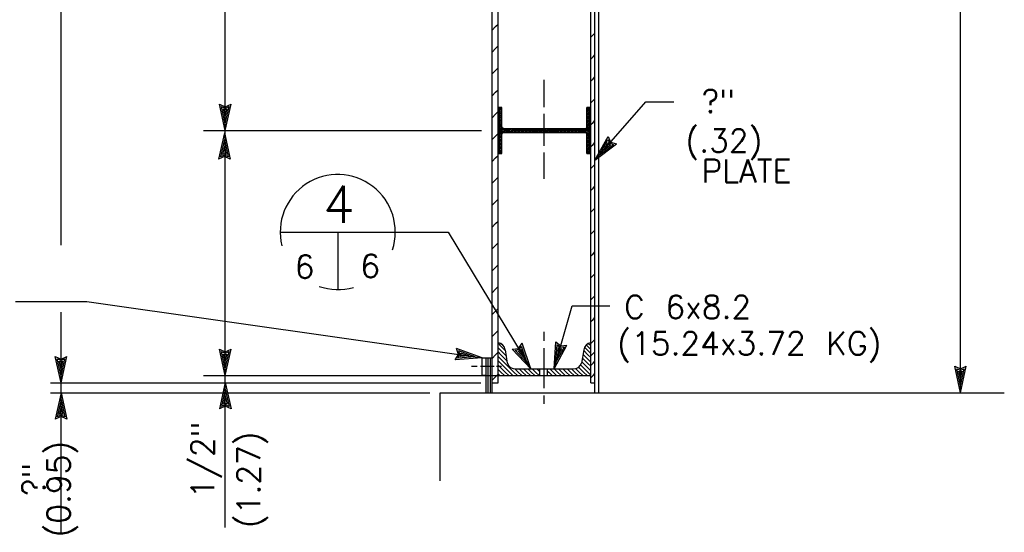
# Model space of a CAD drawing. Extents: x -23 to 2859, y -15 to 3983.
# Tile 13 of 48: x -0.28 to 5.07, y -0.03 to 2.76. Entities that reach past the tile are written whole.
import ezdxf
from ezdxf.enums import TextEntityAlignment as Align

# ---------------------------------------------------------------- set-up
doc = ezdxf.new("R2010")
doc.units = 0
doc.header["$LTSCALE"] = 25.4
doc.header["$MEASUREMENT"] = 0
doc.layers.add('PAN_RS', color=7, linetype='CONTINUOUS')
doc.layers.add('PAN_TS', color=7, linetype='CONTINUOUS')
doc.styles.add('TXT_SHX', font='txt.shx')

# ---------------------------------------------------------------- blocks, each defined once
blk = doc.blocks.new('LT3')
at = {"layer": 'PAN_TS', "color": 24, "linetype": 'CONTINUOUS'}
for p, q in [((0, 0), (-0.0015, 0.000325)), ((-0.00135, 0), (-0.0015, 0.000325)), ((0, 0), (-0.0015, -0.000325)), ((-0.0015, -0.000325), (-0.00135, 0)), ((-0.000387, 0), (-0.001362, 0.000212)), ((-0.001275, 0), (-0.001362, 0.000212)), ((-0.000387, 0), (-0.001362, -0.000212)), ((-0.001362, -0.000212), (-0.001275, 0)), ((-0.000763, 0), (-0.001225, 0.0001)), ((-0.001187, 0), (-0.001225, 0.0001)), ((-0.000763, 0), (-0.001225, -0.0001)), ((-0.001225, -0.0001), (-0.001187, 0))]:
    blk.add_line(p, q, dxfattribs=at)

msp = doc.modelspace()

# ---------------------------------------------------------------- linework, layer by layer
at = {"layer": 'PAN_RS', "color": 7, "linetype": 'CONTINUOUS'}
for p, q in [((1.1367, 1.6039), (1.7607, 1.6039)), ((1.4487, 1.6039), (1.4487, 1.2919))]:
    msp.add_line(p, q, dxfattribs=at)
for start, end in [(341.9698, 193.8121), (251.0405, 285.7467)]:
    msp.add_arc((1.4487, 1.6039), 0.3125, start, end, dxfattribs=at)
at = {"layer": 'PAN_TS', "color": 7, "linetype": 'CONTINUOUS'}
for p, q in [((2.8667, 0.7299), (2.8667, 9.0919)), ((-0.0543, 1.532), (-0.0543, 9.0189)), ((2.3197, 0.7839), (2.3197, 9.0179)), ((2.8237, 0.7839), (2.8237, 9.0179)), ((2.2867, 0.7299), (2.2867, 8.9689)), ((2.8457, 0.7299), (2.8457, 8.9689)), ((4.8317, 0.7299), (4.8317, 8.8109)), ((0.8377, 2.1559), (0.8377, 3.8159)), ((2.3057, 2.7209), (2.3197, 2.7349)), ((2.2867, 2.7019), (2.3057, 2.7209)), ((2.8237, 2.6639), (2.8357, 2.6759)), ((2.8357, 2.6759), (2.8457, 2.6859)), ((2.2867, 2.5829), (2.3057, 2.6019)), ((2.3057, 2.6019), (2.3197, 2.6159)), ((2.8237, 2.5449), (2.8357, 2.5569)), ((2.8357, 2.5569), (2.8457, 2.5669)), ((2.2867, 2.4639), (2.3057, 2.4829)), ((2.3057, 2.4829), (2.3197, 2.4969)), ((2.5697, 2.2839), (2.5697, 2.4309)), ((2.8237, 2.4259), (2.8357, 2.4379)), ((2.8357, 2.4379), (2.8457, 2.4479)), ((2.2867, 2.3449), (2.3057, 2.3639)), ((2.3057, 2.3639), (2.3197, 2.3779)), ((2.8237, 2.3069), (2.8357, 2.3189)), ((2.8357, 2.3189), (2.8457, 2.3289)), ((2.8457, 1.9952), (3.1217, 2.3112)), ((3.1217, 2.3112), (3.2737, 2.3112)), ((2.3057, 2.2449), (2.3197, 2.2589)), ((2.3197, 2.2809), (2.3407, 2.2809)), ((2.3197, 2.2739), (2.3237, 2.2779)), ((2.3197, 2.2639), (2.3237, 2.2679)), ((2.3197, 2.2539), (2.3237, 2.2579)), ((2.3197, 2.2439), (2.3237, 2.2479)), ((2.3237, 2.2779), (2.3267, 2.2809)), ((2.3237, 2.2679), (2.3337, 2.2779)), ((2.3237, 2.2579), (2.3337, 2.2679)), ((2.3237, 2.2479), (2.3337, 2.2579)), ((2.3237, 2.2379), (2.3337, 2.2479)), ((2.3337, 2.2779), (2.3367, 2.2809)), ((2.3337, 2.2679), (2.3407, 2.2749)), ((2.3337, 2.2579), (2.3407, 2.2649)), ((2.3337, 2.2479), (2.3407, 2.2549)), ((2.3407, 2.1759), (2.3407, 2.2809)), ((2.5697, 2.0729), (2.5697, 2.2469)), ((2.8027, 2.2809), (2.8237, 2.2809)), ((2.8027, 2.1759), (2.8027, 2.2809)), ((2.8027, 2.2769), (2.8037, 2.2779)), ((2.8027, 2.2669), (2.8037, 2.2679)), ((2.8027, 2.2569), (2.8037, 2.2579)), ((2.8027, 2.2469), (2.8037, 2.2479)), ((2.8037, 2.2779), (2.8067, 2.2809)), ((2.8037, 2.2679), (2.8137, 2.2779)), ((2.8037, 2.2579), (2.8137, 2.2679)), ((2.8037, 2.2479), (2.8137, 2.2579)), ((2.8037, 2.2379), (2.8137, 2.2479)), ((2.8137, 2.2779), (2.8167, 2.2809)), ((2.8137, 2.2679), (2.8237, 2.2779)), ((2.8137, 2.2579), (2.8237, 2.2679)), ((2.8137, 2.2479), (2.8237, 2.2579)), ((2.8137, 2.2379), (2.8237, 2.2479)), ((2.2867, 2.2259), (2.3057, 2.2449)), ((2.3197, 2.2339), (2.3237, 2.2379)), ((2.3197, 2.2239), (2.3237, 2.2279)), ((2.3197, 2.2139), (2.3237, 2.2179)), ((2.3197, 2.2039), (2.3237, 2.2079)), ((2.3197, 2.1939), (2.3237, 2.1979)), ((2.3237, 2.2279), (2.3337, 2.2379)), ((2.3237, 2.2179), (2.3337, 2.2279)), ((2.3237, 2.2079), (2.3337, 2.2179)), ((2.3237, 2.1979), (2.3337, 2.2079)), ((2.3237, 2.1879), (2.3337, 2.1979)), ((2.3337, 2.2379), (2.3407, 2.2449)), ((2.3337, 2.2279), (2.3407, 2.2349)), ((2.3337, 2.2179), (2.3407, 2.2249)), ((2.3337, 2.2079), (2.3407, 2.2149)), ((2.3337, 2.1979), (2.3407, 2.2049)), ((2.3337, 2.1879), (2.3407, 2.1949)), ((2.8027, 2.2369), (2.8037, 2.2379)), ((2.8027, 2.2269), (2.8037, 2.2279)), ((2.8027, 2.2169), (2.8037, 2.2179)), ((2.8027, 2.2069), (2.8037, 2.2079)), ((2.8027, 2.1969), (2.8037, 2.1979)), ((2.8037, 2.2279), (2.8137, 2.2379)), ((2.8037, 2.2179), (2.8137, 2.2279)), ((2.8037, 2.2079), (2.8137, 2.2179)), ((2.8037, 2.1979), (2.8137, 2.2079)), ((2.8037, 2.1879), (2.8137, 2.1979)), ((2.8137, 2.2279), (2.8237, 2.2379)), ((2.8137, 2.2179), (2.8237, 2.2279)), ((2.8137, 2.2079), (2.8237, 2.2179)), ((2.8137, 2.1979), (2.8237, 2.2079)), ((2.8137, 2.1879), (2.8237, 2.1979)), ((2.8237, 2.1879), (2.8357, 2.1999)), ((2.8357, 2.1999), (2.8457, 2.2099)), ((0.7187, 2.1559), (2.2297, 2.1559)), ((0.8377, 0.8229), (0.8377, 2.1559)), ((2.3057, 2.1259), (2.3197, 2.1399)), ((2.3197, 2.1839), (2.3237, 2.1879)), ((2.3197, 2.1739), (2.3237, 2.1779)), ((2.3197, 2.1639), (2.3237, 2.1679)), ((2.3197, 2.1549), (2.3237, 2.1579)), ((2.3197, 2.1439), (2.3237, 2.1479)), ((2.3237, 2.1779), (2.3337, 2.1879)), ((2.3237, 2.1679), (2.3337, 2.1779)), ((2.3237, 2.1579), (2.3337, 2.1679)), ((2.3237, 2.1479), (2.3337, 2.1579)), ((2.3237, 2.1379), (2.3337, 2.1479)), ((2.3337, 2.1779), (2.3407, 2.1849)), ((2.3337, 2.1679), (2.3417, 2.1749)), ((2.3337, 2.1579), (2.3437, 2.1679)), ((2.3337, 2.1479), (2.3437, 2.1579)), ((2.3337, 2.1379), (2.3437, 2.1479)), ((2.3437, 2.1679), (2.3447, 2.1679)), ((2.3437, 2.1579), (2.3517, 2.1659)), ((2.3437, 2.1479), (2.3537, 2.1579)), ((2.3507, 2.1659), (2.7927, 2.1659)), ((2.3507, 2.1459), (2.7927, 2.1459)), ((2.3517, 2.1459), (2.3537, 2.1479)), ((2.3537, 2.1579), (2.3617, 2.1659)), ((2.3537, 2.1479), (2.3637, 2.1579)), ((2.3617, 2.1459), (2.3637, 2.1479)), ((2.3637, 2.1579), (2.3717, 2.1659)), ((2.3637, 2.1479), (2.3737, 2.1579)), ((2.3717, 2.1459), (2.3737, 2.1479)), ((2.3737, 2.1579), (2.3817, 2.1659)), ((2.3737, 2.1479), (2.3837, 2.1579)), ((2.3817, 2.1459), (2.3837, 2.1479)), ((2.3837, 2.1579), (2.3917, 2.1659)), ((2.3837, 2.1479), (2.3937, 2.1579)), ((2.3917, 2.1459), (2.3937, 2.1479)), ((2.3937, 2.1579), (2.4017, 2.1659)), ((2.3937, 2.1479), (2.4037, 2.1579)), ((2.4017, 2.1459), (2.4037, 2.1479)), ((2.4037, 2.1579), (2.4117, 2.1659)), ((2.4037, 2.1479), (2.4137, 2.1579)), ((2.4117, 2.1459), (2.4137, 2.1479)), ((2.4137, 2.1579), (2.4217, 2.1659)), ((2.4137, 2.1479), (2.4237, 2.1579)), ((2.4217, 2.1459), (2.4237, 2.1479)), ((2.4237, 2.1579), (2.4317, 2.1659)), ((2.4237, 2.1479), (2.4337, 2.1579)), ((2.4317, 2.1459), (2.4337, 2.1479)), ((2.4337, 2.1579), (2.4417, 2.1659)), ((2.4337, 2.1479), (2.4437, 2.1579)), ((2.4417, 2.1459), (2.4437, 2.1479)), ((2.4437, 2.1579), (2.4517, 2.1659)), ((2.4437, 2.1479), (2.4537, 2.1579)), ((2.4517, 2.1459), (2.4537, 2.1479)), ((2.4537, 2.1579), (2.4617, 2.1659)), ((2.4537, 2.1479), (2.4637, 2.1579)), ((2.4617, 2.1459), (2.4637, 2.1479)), ((2.4637, 2.1579), (2.4717, 2.1659)), ((2.4637, 2.1479), (2.4737, 2.1579)), ((2.4717, 2.1459), (2.4737, 2.1479)), ((2.4737, 2.1579), (2.4817, 2.1659)), ((2.4737, 2.1479), (2.4837, 2.1579)), ((2.4817, 2.1459), (2.4837, 2.1479)), ((2.4837, 2.1579), (2.4917, 2.1659)), ((2.4837, 2.1479), (2.4937, 2.1579)), ((2.4897, 2.1559), (2.6497, 2.1559)), ((2.4917, 2.1459), (2.4937, 2.1479)), ((2.4937, 2.1579), (2.5017, 2.1659)), ((2.4937, 2.1479), (2.5037, 2.1579)), ((2.5017, 2.1459), (2.5037, 2.1479)), ((2.5037, 2.1579), (2.5117, 2.1659)), ((2.5037, 2.1479), (2.5137, 2.1579)), ((2.5117, 2.1459), (2.5137, 2.1479)), ((2.5137, 2.1579), (2.5217, 2.1659)), ((2.5137, 2.1479), (2.5237, 2.1579)), ((2.5217, 2.1459), (2.5237, 2.1479)), ((2.5237, 2.1579), (2.5317, 2.1659)), ((2.5237, 2.1479), (2.5337, 2.1579)), ((2.5317, 2.1459), (2.5337, 2.1479)), ((2.5337, 2.1579), (2.5417, 2.1659)), ((2.5337, 2.1479), (2.5437, 2.1579)), ((2.5417, 2.1459), (2.5437, 2.1479)), ((2.5437, 2.1579), (2.5517, 2.1659)), ((2.5437, 2.1479), (2.5537, 2.1579)), ((2.5517, 2.1459), (2.5537, 2.1479)), ((2.5537, 2.1579), (2.5617, 2.1659)), ((2.5537, 2.1479), (2.5637, 2.1579)), ((2.5617, 2.1459), (2.5637, 2.1479)), ((2.5637, 2.1579), (2.5717, 2.1659)), ((2.5637, 2.1479), (2.5737, 2.1579)), ((2.5717, 2.1459), (2.5737, 2.1479)), ((2.5737, 2.1579), (2.5817, 2.1659)), ((2.5737, 2.1479), (2.5837, 2.1579)), ((2.5817, 2.1459), (2.5837, 2.1479)), ((2.5837, 2.1579), (2.5917, 2.1659)), ((2.5837, 2.1479), (2.5937, 2.1579)), ((2.5917, 2.1459), (2.5937, 2.1479)), ((2.5937, 2.1579), (2.6017, 2.1659)), ((2.5937, 2.1479), (2.6037, 2.1579)), ((2.6017, 2.1459), (2.6037, 2.1479)), ((2.6037, 2.1579), (2.6117, 2.1659)), ((2.6037, 2.1479), (2.6137, 2.1579)), ((2.6117, 2.1459), (2.6137, 2.1479)), ((2.6137, 2.1579), (2.6217, 2.1659)), ((2.6137, 2.1479), (2.6237, 2.1579)), ((2.6217, 2.1459), (2.6237, 2.1479)), ((2.6237, 2.1579), (2.6317, 2.1659)), ((2.6237, 2.1479), (2.6337, 2.1579)), ((2.6317, 2.1459), (2.6337, 2.1479)), ((2.6337, 2.1579), (2.6417, 2.1659)), ((2.6337, 2.1479), (2.6437, 2.1579)), ((2.6417, 2.1459), (2.6437, 2.1479)), ((2.6437, 2.1579), (2.6517, 2.1659)), ((2.6437, 2.1479), (2.6537, 2.1579)), ((2.6517, 2.1459), (2.6537, 2.1479)), ((2.6537, 2.1579), (2.6617, 2.1659)), ((2.6537, 2.1479), (2.6637, 2.1579)), ((2.6617, 2.1459), (2.6637, 2.1479)), ((2.6637, 2.1579), (2.6717, 2.1659)), ((2.6637, 2.1479), (2.6737, 2.1579)), ((2.6717, 2.1459), (2.6737, 2.1479)), ((2.6737, 2.1579), (2.6817, 2.1659)), ((2.6737, 2.1479), (2.6837, 2.1579)), ((2.6817, 2.1459), (2.6837, 2.1479)), ((2.6837, 2.1579), (2.6917, 2.1659)), ((2.6837, 2.1479), (2.6937, 2.1579)), ((2.6917, 2.1459), (2.6937, 2.1479)), ((2.6937, 2.1579), (2.7017, 2.1659)), ((2.6937, 2.1479), (2.7037, 2.1579)), ((2.7017, 2.1459), (2.7037, 2.1479)), ((2.7037, 2.1579), (2.7117, 2.1659)), ((2.7037, 2.1479), (2.7137, 2.1579)), ((2.7117, 2.1459), (2.7137, 2.1479)), ((2.7137, 2.1579), (2.7217, 2.1659)), ((2.7137, 2.1479), (2.7237, 2.1579)), ((2.7217, 2.1459), (2.7237, 2.1479)), ((2.7237, 2.1579), (2.7317, 2.1659)), ((2.7237, 2.1479), (2.7337, 2.1579)), ((2.7317, 2.1459), (2.7337, 2.1479)), ((2.7337, 2.1579), (2.7417, 2.1659)), ((2.7337, 2.1479), (2.7437, 2.1579)), ((2.7417, 2.1459), (2.7437, 2.1479)), ((2.7437, 2.1579), (2.7517, 2.1659)), ((2.7437, 2.1479), (2.7537, 2.1579)), ((2.7517, 2.1459), (2.7537, 2.1479)), ((2.7537, 2.1579), (2.7617, 2.1659)), ((2.7537, 2.1479), (2.7637, 2.1579)), ((2.7617, 2.1459), (2.7637, 2.1479)), ((2.7637, 2.1579), (2.7717, 2.1659)), ((2.7637, 2.1479), (2.7737, 2.1579)), ((2.7717, 2.1459), (2.7737, 2.1479)), ((2.7737, 2.1579), (2.7817, 2.1659)), ((2.7737, 2.1479), (2.7837, 2.1579)), ((2.7817, 2.1459), (2.7837, 2.1479)), ((2.7837, 2.1579), (2.7917, 2.1659)), ((2.7837, 2.1479), (2.7937, 2.1579)), ((2.7917, 2.1459), (2.7937, 2.1479)), ((2.7937, 2.1579), (2.8037, 2.1679)), ((2.7937, 2.1479), (2.8037, 2.1579)), ((2.7987, 2.1439), (2.8037, 2.1479)), ((2.8027, 2.1869), (2.8037, 2.1879)), ((2.8027, 2.1769), (2.8037, 2.1779)), ((2.8037, 2.1779), (2.8137, 2.1879)), ((2.8037, 2.1679), (2.8137, 2.1779)), ((2.8037, 2.1579), (2.8137, 2.1679)), ((2.8037, 2.1479), (2.8137, 2.1579)), ((2.8037, 2.1379), (2.8137, 2.1479)), ((2.8137, 2.1779), (2.8237, 2.1879)), ((2.8137, 2.1679), (2.8237, 2.1779)), ((2.8137, 2.1579), (2.8237, 2.1679)), ((2.8137, 2.1479), (2.8237, 2.1579)), ((2.8137, 2.1379), (2.8237, 2.1479)), ((2.2867, 2.1069), (2.3057, 2.1259)), ((2.3197, 2.1339), (2.3237, 2.1379)), ((2.3197, 2.1239), (2.3237, 2.1279)), ((2.3197, 2.1139), (2.3237, 2.1179)), ((2.3197, 2.1039), (2.3237, 2.1079)), ((2.3197, 2.0939), (2.3237, 2.0979)), ((2.3197, 2.0839), (2.3237, 2.0879)), ((2.3237, 2.1279), (2.3337, 2.1379)), ((2.3237, 2.1179), (2.3337, 2.1279)), ((2.3237, 2.1079), (2.3337, 2.1179)), ((2.3237, 2.0979), (2.3337, 2.1079)), ((2.3237, 2.0879), (2.3337, 2.0979)), ((2.3237, 2.0779), (2.3337, 2.0879)), ((2.3337, 2.1279), (2.3407, 2.1349)), ((2.3337, 2.1179), (2.3407, 2.1249)), ((2.3337, 2.1079), (2.3407, 2.1149)), ((2.3337, 2.0979), (2.3407, 2.1049)), ((2.3337, 2.0879), (2.3407, 2.0949)), ((2.3407, 2.0309), (2.3407, 2.1359)), ((2.8017, 2.1369), (2.8037, 2.1379)), ((2.8027, 2.0309), (2.8027, 2.1359)), ((2.8027, 2.1269), (2.8037, 2.1279)), ((2.8027, 2.1169), (2.8037, 2.1179)), ((2.8027, 2.1069), (2.8037, 2.1079)), ((2.8027, 2.0969), (2.8037, 2.0979)), ((2.8027, 2.0869), (2.8037, 2.0879)), ((2.8037, 2.1279), (2.8137, 2.1379)), ((2.8037, 2.1179), (2.8137, 2.1279)), ((2.8037, 2.1079), (2.8137, 2.1179)), ((2.8037, 2.0979), (2.8137, 2.1079)), ((2.8037, 2.0879), (2.8137, 2.0979)), ((2.8037, 2.0779), (2.8137, 2.0879)), ((2.8137, 2.1279), (2.8237, 2.1379)), ((2.8137, 2.1179), (2.8237, 2.1279)), ((2.8137, 2.1079), (2.8237, 2.1179)), ((2.8137, 2.0979), (2.8237, 2.1079)), ((2.8137, 2.0879), (2.8237, 2.0979)), ((2.8137, 2.0779), (2.8237, 2.0879)), ((2.8357, 2.0809), (2.8457, 2.0909)), ((2.3197, 2.0739), (2.3237, 2.0779)), ((2.3197, 2.0639), (2.3237, 2.0679)), ((2.3197, 2.0539), (2.3237, 2.0579)), ((2.3197, 2.0439), (2.3237, 2.0479)), ((2.3197, 2.0339), (2.3237, 2.0379)), ((2.3237, 2.0679), (2.3337, 2.0779)), ((2.3237, 2.0579), (2.3337, 2.0679)), ((2.3237, 2.0479), (2.3337, 2.0579)), ((2.3237, 2.0379), (2.3337, 2.0479)), ((2.3267, 2.0309), (2.3337, 2.0379)), ((2.3337, 2.0779), (2.3407, 2.0849)), ((2.3337, 2.0679), (2.3407, 2.0749)), ((2.3337, 2.0579), (2.3407, 2.0649)), ((2.3337, 2.0479), (2.3407, 2.0549)), ((2.3337, 2.0379), (2.3407, 2.0449)), ((2.3367, 2.0309), (2.3407, 2.0349)), ((2.5697, 1.8939), (2.5697, 2.0359)), ((2.8027, 2.0769), (2.8037, 2.0779)), ((2.8027, 2.0669), (2.8037, 2.0679)), ((2.8027, 2.0569), (2.8037, 2.0579)), ((2.8027, 2.0469), (2.8037, 2.0479)), ((2.8027, 2.0369), (2.8037, 2.0379)), ((2.8037, 2.0679), (2.8137, 2.0779)), ((2.8037, 2.0579), (2.8137, 2.0679)), ((2.8037, 2.0479), (2.8137, 2.0579)), ((2.8037, 2.0379), (2.8137, 2.0479)), ((2.8067, 2.0309), (2.8137, 2.0379)), ((2.8137, 2.0679), (2.8237, 2.0779)), ((2.8137, 2.0579), (2.8237, 2.0679)), ((2.8137, 2.0479), (2.8237, 2.0579)), ((2.8137, 2.0379), (2.8237, 2.0479)), ((2.8167, 2.0309), (2.8237, 2.0379)), ((2.8237, 2.0689), (2.8357, 2.0809)), ((2.2867, 1.9879), (2.3057, 2.0069)), ((2.3057, 2.0069), (2.3197, 2.0209)), ((2.3197, 2.0309), (2.3407, 2.0309)), ((2.8027, 2.0309), (2.8237, 2.0309)), ((2.8237, 1.9499), (2.8357, 1.9619)), ((2.8357, 1.9619), (2.8457, 1.9719)), ((2.2867, 1.8689), (2.3057, 1.8879)), ((2.3057, 1.8879), (2.3197, 1.9019)), ((2.8237, 1.8309), (2.8357, 1.8429)), ((2.8357, 1.8429), (2.8457, 1.8529)), ((2.2867, 1.7499), (2.3057, 1.7689)), ((2.3057, 1.7689), (2.3197, 1.7829)), ((2.8237, 1.7119), (2.8357, 1.7239)), ((2.8357, 1.7239), (2.8457, 1.7339)), ((2.3057, 1.6499), (2.3197, 1.6639)), ((2.2867, 1.6309), (2.3057, 1.6499)), ((2.8237, 1.5929), (2.8357, 1.6049)), ((2.8357, 1.6049), (2.8457, 1.6149)), ((1.7597, 1.6039), (2.0477, 1.6039)), ((2.0477, 1.6039), (2.4977, 0.8599)), ((2.2867, 1.5119), (2.3057, 1.5309)), ((2.3057, 1.5309), (2.3197, 1.5449)), ((2.8237, 1.4739), (2.8357, 1.4859)), ((2.8357, 1.4859), (2.8457, 1.4959)), ((2.2867, 1.3929), (2.3057, 1.4119)), ((2.3057, 1.4119), (2.3197, 1.4259)), ((2.8237, 1.3549), (2.8357, 1.3669)), ((2.8357, 1.3669), (2.8457, 1.3769)), ((2.2867, 1.2739), (2.3057, 1.2929)), ((2.3057, 1.2929), (2.3197, 1.3069)), ((2.8237, 1.2359), (2.8357, 1.2479)), ((2.8357, 1.2479), (2.8457, 1.2579)), ((-0.3027, 1.2269), (0.0857, 1.2269)), ((0.0857, 1.2269), (2.2327, 0.9199)), ((2.3057, 1.1739), (2.3197, 1.1879)), ((2.6237, 0.8599), (2.7227, 1.2019)), ((2.7227, 1.2019), (2.9267, 1.2019)), ((-0.0543, 0.7839), (-0.0543, 1.1676)), ((2.2867, 1.1549), (2.3057, 1.1739)), ((2.8237, 1.1169), (2.8357, 1.1289)), ((2.8357, 1.1289), (2.8457, 1.1389)), ((2.2867, 1.0359), (2.3057, 1.0549)), ((2.3057, 1.0549), (2.3197, 1.0689)), ((2.5697, 1.0129), (2.5697, 1.0619)), ((2.8357, 1.0099), (2.8457, 1.0199)), ((2.3197, 0.9989), (2.3347, 0.9839)), ((2.3197, 0.9749), (2.3347, 0.9599)), ((2.3347, 0.9839), (2.3577, 0.9599)), ((2.3577, 0.9629), (2.3697, 0.8909)), ((2.5697, 0.7549), (2.5697, 0.9719)), ((2.7857, 0.9629), (2.7737, 0.8909)), ((2.7897, 0.9779), (2.8077, 0.9599)), ((2.7997, 0.9893), (2.8244, 0.9646)), ((2.8115, 0.9979), (2.8232, 0.9862)), ((2.8237, 0.9979), (2.8357, 1.0099)), ((2.2327, 0.9199), (2.2867, 0.9199)), ((2.2327, 0.8249), (2.2327, 0.9199)), ((2.2557, 0.7299), (2.2557, 0.9199)), ((2.2657, 0.7299), (2.2657, 0.9199)), ((2.2787, 0.7299), (2.2787, 0.9199)), ((2.2867, 0.9169), (2.3057, 0.9359)), ((2.3057, 0.9359), (2.3197, 0.9499)), ((2.3197, 0.9519), (2.3347, 0.9369)), ((2.3197, 0.9279), (2.3347, 0.9129)), ((2.3347, 0.9599), (2.3577, 0.9369)), ((2.3347, 0.9369), (2.3577, 0.9129)), ((2.3347, 0.9129), (2.3577, 0.8889)), ((2.3577, 0.9369), (2.3627, 0.9319)), ((2.3577, 0.9129), (2.3677, 0.9029)), ((2.7777, 0.9189), (2.7837, 0.9129)), ((2.7817, 0.9389), (2.7837, 0.9369)), ((2.7837, 0.9369), (2.8077, 0.9129)), ((2.7837, 0.9129), (2.8077, 0.8889)), ((2.7847, 0.9589), (2.8077, 0.9369)), ((2.8077, 0.9599), (2.8237, 0.9439)), ((2.8077, 0.9369), (2.8237, 0.9209)), ((2.8077, 0.9129), (2.8237, 0.8969)), ((2.8237, 0.9309), (2.8357, 0.9429)), ((2.8357, 0.9429), (2.8457, 0.9529)), ((2.1757, 0.8739), (2.2057, 0.8739)), ((2.2247, 0.8739), (2.2977, 0.8739)), ((2.3117, 0.8739), (2.3387, 0.8739)), ((2.3197, 0.9039), (2.3347, 0.8889)), ((2.3197, 0.8809), (2.3347, 0.8659)), ((2.3197, 0.8569), (2.3347, 0.8419)), ((2.3347, 0.8889), (2.3577, 0.8659)), ((2.3347, 0.8659), (2.3577, 0.8419)), ((2.3577, 0.8889), (2.3817, 0.8659)), ((2.3577, 0.8659), (2.3817, 0.8419)), ((2.3817, 0.8659), (2.4057, 0.8419)), ((2.4107, 0.8599), (2.4287, 0.8419)), ((2.4157, 0.8599), (2.7277, 0.8599)), ((2.4347, 0.8599), (2.4527, 0.8419)), ((2.4587, 0.8599), (2.4767, 0.8419)), ((2.4817, 0.8599), (2.4997, 0.8419)), ((2.5057, 0.8599), (2.5237, 0.8419)), ((2.5297, 0.8599), (2.5467, 0.8429)), ((2.5467, 0.8229), (2.5467, 0.8599)), ((2.5887, 0.8229), (2.5887, 0.8599)), ((2.6007, 0.8599), (2.6187, 0.8419)), ((2.6237, 0.8599), (2.6417, 0.8419)), ((2.6477, 0.8599), (2.6657, 0.8419)), ((2.6717, 0.8599), (2.6897, 0.8419)), ((2.6947, 0.8599), (2.7127, 0.8419)), ((2.7187, 0.8599), (2.7367, 0.8419)), ((2.7407, 0.8619), (2.7607, 0.8419)), ((2.7567, 0.8689), (2.7607, 0.8659)), ((2.7607, 0.8659), (2.7837, 0.8419)), ((2.7687, 0.8809), (2.7837, 0.8659)), ((2.7747, 0.8989), (2.7837, 0.8889)), ((2.7837, 0.8889), (2.8077, 0.8659)), ((2.7837, 0.8659), (2.8077, 0.8419)), ((2.8077, 0.8889), (2.8237, 0.8739)), ((2.8077, 0.8659), (2.8237, 0.8499)), ((2.8237, 0.8789), (2.8357, 0.8909)), ((2.8357, 0.8909), (2.8457, 0.9009)), ((0.7187, 0.8229), (2.1987, 0.8229)), ((0.7187, 0.8229), (2.4457, 0.8229)), ((0.7187, 0.8229), (2.4457, 0.8229)), ((0.7187, 0.8229), (2.2297, 0.8229)), ((0.8377, 0.7859), (0.8377, 0.8229)), ((2.2327, 0.8249), (2.2567, 0.8249)), ((2.2867, 0.7979), (2.3057, 0.8169)), ((2.3057, 0.8169), (2.3197, 0.8309)), ((2.3197, 0.8329), (2.3297, 0.8229)), ((2.3197, 0.8229), (2.8237, 0.8229)), ((2.3347, 0.8419), (2.3537, 0.8229)), ((2.3577, 0.8419), (2.3777, 0.8229)), ((2.3817, 0.8419), (2.4007, 0.8229)), ((2.4057, 0.8419), (2.4247, 0.8229)), ((2.4287, 0.8419), (2.4487, 0.8229)), ((2.4527, 0.8419), (2.4717, 0.8229)), ((2.4767, 0.8419), (2.4957, 0.8229)), ((2.4997, 0.8419), (2.5197, 0.8229)), ((2.5237, 0.8419), (2.5427, 0.8229)), ((2.5887, 0.8479), (2.5947, 0.8419)), ((2.5947, 0.8419), (2.6137, 0.8229)), ((2.6187, 0.8419), (2.6377, 0.8229)), ((2.6417, 0.8419), (2.6617, 0.8229)), ((2.6657, 0.8419), (2.6847, 0.8229)), ((2.6897, 0.8419), (2.7087, 0.8229)), ((2.7127, 0.8419), (2.7327, 0.8229)), ((2.7367, 0.8419), (2.7557, 0.8229)), ((2.7607, 0.8419), (2.7797, 0.8229)), ((2.7837, 0.8419), (2.8037, 0.8229)), ((2.8077, 0.8419), (2.8237, 0.8259)), ((2.8237, 0.8119), (2.8357, 0.8239)), ((2.8357, 0.8239), (2.8457, 0.8339)), ((-0.1113, 0.7839), (2.2267, 0.7839)), ((-0.0543, 0.7299), (-0.0543, 0.7839)), ((0.8377, -0.0021), (0.8377, 0.7859)), ((2.2867, 0.7839), (2.3197, 0.7839)), ((2.8237, 0.7839), (2.8457, 0.7839)), ((-0.1113, 0.7299), (1.9497, 0.7299)), ((-0.0543, -0.0291), (-0.0543, 0.7299)), ((2.0057, 0.2509), (2.0057, 0.7299)), ((2.0057, 0.7299), (5.0697, 0.7299)), ((2.5697, 0.6699), (2.5697, 0.7159))]:
    msp.add_line(p, q, dxfattribs=at)
for points in [[(2.3197, 2.1889), (2.3407, 2.1759), (2.3407, 2.2679), (2.3197, 2.2809)], [(2.3197, 2.2809), (2.3407, 2.2679), (2.3407, 2.2809)], [(2.8027, 2.1759), (2.8237, 2.1629), (2.8237, 2.2679), (2.8027, 2.2809)], [(2.8027, 2.2809), (2.8237, 2.2679), (2.8237, 2.2809)], [(2.3197, 2.1851), (2.3416, 2.1715), (2.3407, 2.1759), (2.3197, 2.1889)], [(2.3197, 2.1845), (2.3417, 2.1709), (2.3416, 2.1715), (2.3197, 2.1851)], [(2.3197, 2.1834), (2.3447, 2.1679), (2.3417, 2.1709), (2.3197, 2.1845)], [(2.3197, 2.1651), (2.3507, 2.1459), (2.3802, 2.1459), (2.3197, 2.1834)], [(2.3197, 2.1616), (2.3467, 2.1449), (2.3507, 2.1459), (2.3197, 2.1651)], [(2.3197, 2.1587), (2.3437, 2.1439), (2.3467, 2.1449), (2.3197, 2.1616)], [(2.3197, 2.1561), (2.3427, 2.1419), (2.3437, 2.1439), (2.3197, 2.1587)], [(2.3197, 2.1535), (2.3417, 2.1399), (2.3427, 2.1419), (2.3197, 2.1561)], [(2.3197, 2.1489), (2.3407, 2.1359), (2.3417, 2.1399), (2.3197, 2.1535)], [(2.3197, 2.0439), (2.3407, 2.0309), (2.3407, 2.1359), (2.3197, 2.1489)], [(2.3447, 2.1679), (2.3802, 2.1459), (2.3821, 2.1459), (2.3487, 2.1665)], [(2.3487, 2.1665), (2.3821, 2.1459), (2.383, 2.1459), (2.3507, 2.1659)], [(2.3507, 2.1659), (2.383, 2.1459), (2.3891, 2.1459), (2.3569, 2.1659)], [(2.3569, 2.1659), (2.3891, 2.1459), (2.5375, 2.1459), (2.5052, 2.1659)], [(2.5052, 2.1659), (2.5375, 2.1459), (2.5585, 2.1459), (2.5262, 2.1659)], [(2.5262, 2.1659), (2.5585, 2.1459), (2.6173, 2.1459), (2.585, 2.1659)], [(2.585, 2.1659), (2.6173, 2.1459), (2.6383, 2.1459), (2.606, 2.1659)], [(2.606, 2.1659), (2.6383, 2.1459), (2.7866, 2.1459), (2.7544, 2.1659)], [(2.7544, 2.1659), (2.7866, 2.1459), (2.7927, 2.1459), (2.7604, 2.1659)], [(2.7604, 2.1659), (2.7927, 2.1459), (2.7927, 2.1459), (2.7605, 2.1659)], [(2.7605, 2.1659), (2.7927, 2.1459), (2.7964, 2.145), (2.7626, 2.1659)], [(2.7626, 2.1659), (2.7964, 2.145), (2.7967, 2.1449), (2.7629, 2.1659)], [(2.7629, 2.1659), (2.8237, 2.1281), (2.8237, 2.1467), (2.7927, 2.1659)], [(2.7927, 2.1659), (2.8237, 2.1467), (2.8237, 2.1501), (2.7967, 2.1669)], [(2.7967, 2.1669), (2.8237, 2.1501), (2.8237, 2.1556), (2.8007, 2.1699)], [(2.7997, 2.1429), (2.8237, 2.128), (2.8237, 2.1281), (2.7967, 2.1449)], [(2.8007, 2.1409), (2.8237, 2.1267), (2.8237, 2.128), (2.7997, 2.1429)], [(2.8007, 2.1699), (2.8237, 2.1556), (2.8237, 2.1629), (2.8027, 2.1759)], [(2.8027, 2.1359), (2.8237, 2.1229), (2.8237, 2.1266), (2.8007, 2.1409)], [(2.8007, 2.1409), (2.8237, 2.1266), (2.8237, 2.1267), (2.8007, 2.1409)], [(2.8027, 2.0439), (2.8237, 2.0309), (2.8237, 2.1229), (2.8027, 2.1359)], [(2.3197, 2.0309), (2.3407, 2.0309), (2.3197, 2.0439)], [(2.8027, 2.0309), (2.8237, 2.0309), (2.8027, 2.0439)], [(2.3317, 0.9981), (2.3417, 0.9919), (2.3327, 0.9979)]]:
    msp.add_lwpolyline(points, close=True, dxfattribs=at)
for centre, radius, start, end in [((2.3507, 2.1759), 0.01, 180, 270), ((2.3507, 2.1359), 0.01, 90, 180), ((2.7927, 2.1759), 0.01, 270, 360), ((2.7927, 2.1359), 0.01, 0, 90), ((2.3169, 0.9603), 0.0407, 4.1949, 86.3099), ((2.8267, 0.9603), 0.0407, 93.6901, 175.8051), ((2.4132, 0.9051), 0.0453, 197.8403, 273.2492), ((2.7303, 0.9051), 0.0453, 266.7508, 342.1597)]:
    msp.add_arc(centre, radius, start, end, dxfattribs=at)

# ---------------------------------------------------------------- block references
at = {"layer": 'PAN_TS', "linetype": 'CONTINUOUS'}
for p, xscale, yscale, zscale, rotation in [((0.8377, 2.1559), 96, 96, 96, 269.9999999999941), ((0.8327, 2.1439), 96, 96, 96, 90.00000000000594), ((2.8457, 1.9952), 96.0000992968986, 96.0000992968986, 96.0000992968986, 228.8653517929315), ((0.8377, 0.8229), 96, 96, 96, 269.9999999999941), ((2.2327, 0.9199), 96.00014810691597, 96.00014810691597, 96.00014810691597, 351.8623512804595), ((2.4977, 0.8599), 96.00020150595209, 96.00020150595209, 96.00020150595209, 301.1670990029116), ((2.6237, 0.8599), 96.00010052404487, 96.00010052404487, 96.00010052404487, 253.8063470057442), ((-0.0543, 0.7839), 96, 96, 96, 269.9999999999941), ((4.8317, 0.7299), 96, 96, 96, 269.9999999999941), ((0.8377, 0.7859), 96, 96, 96, 90.00000000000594), ((-0.0543, 0.7299), 96, 96, 96, 90.00000000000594)]:
    msp.add_blockref('LT3', p, dxfattribs=dict(at, xscale=xscale, yscale=yscale, zscale=zscale, rotation=rotation))

# ---------------------------------------------------------------- texts
at = {"layer": 'PAN_RS', "color": 7, "linetype": 'CONTINUOUS', "style": 'TXT_SHX'}
for s, height, p in [('4', 0.2, (1.4544, 1.6549)), ('6', 0.125, (1.2686, 1.3529)), ('6', 0.125, (1.6246, 1.3569))]:
    msp.add_text(s, height=height, dxfattribs=at).set_placement(p, align=Align.CENTER)
at = {"layer": 'PAN_TS', "color": 7, "linetype": 'CONTINUOUS', "style": 'TXT_SHX'}
for s, p in [('?"', (3.516, 2.2529)), ('(.32)', (3.5464, 2.0385))]:
    msp.add_text(s, height=0.125, dxfattribs=at).set_placement(p, align=Align.CENTER)
msp.add_text('PLATE', height=0.125, dxfattribs=at).set_placement((3.9127, 1.8738), align=Align.RIGHT)
for s, p in [('C 6x8.2', (3.0047, 1.1339)), ('(15.24x3.72 KG)', (2.9677, 0.9359))]:
    msp.add_text(s, height=0.125, dxfattribs=at).set_placement(p)
for s, p in [('(0.95)', (-0.0057, 0.4682)), ('?"', (-0.1406, 0.3493))]:
    msp.add_text(s, height=0.125, rotation=90, dxfattribs=at).set_placement(p, align=Align.RIGHT)
for s, p in [(' 1/2"', (0.7772, 0.0436)), ('(1.27)', (1.0265, -0.0058))]:
    msp.add_text(s, height=0.125, rotation=90, dxfattribs=at).set_placement(p)

doc.saveas('drawing.dxf')
